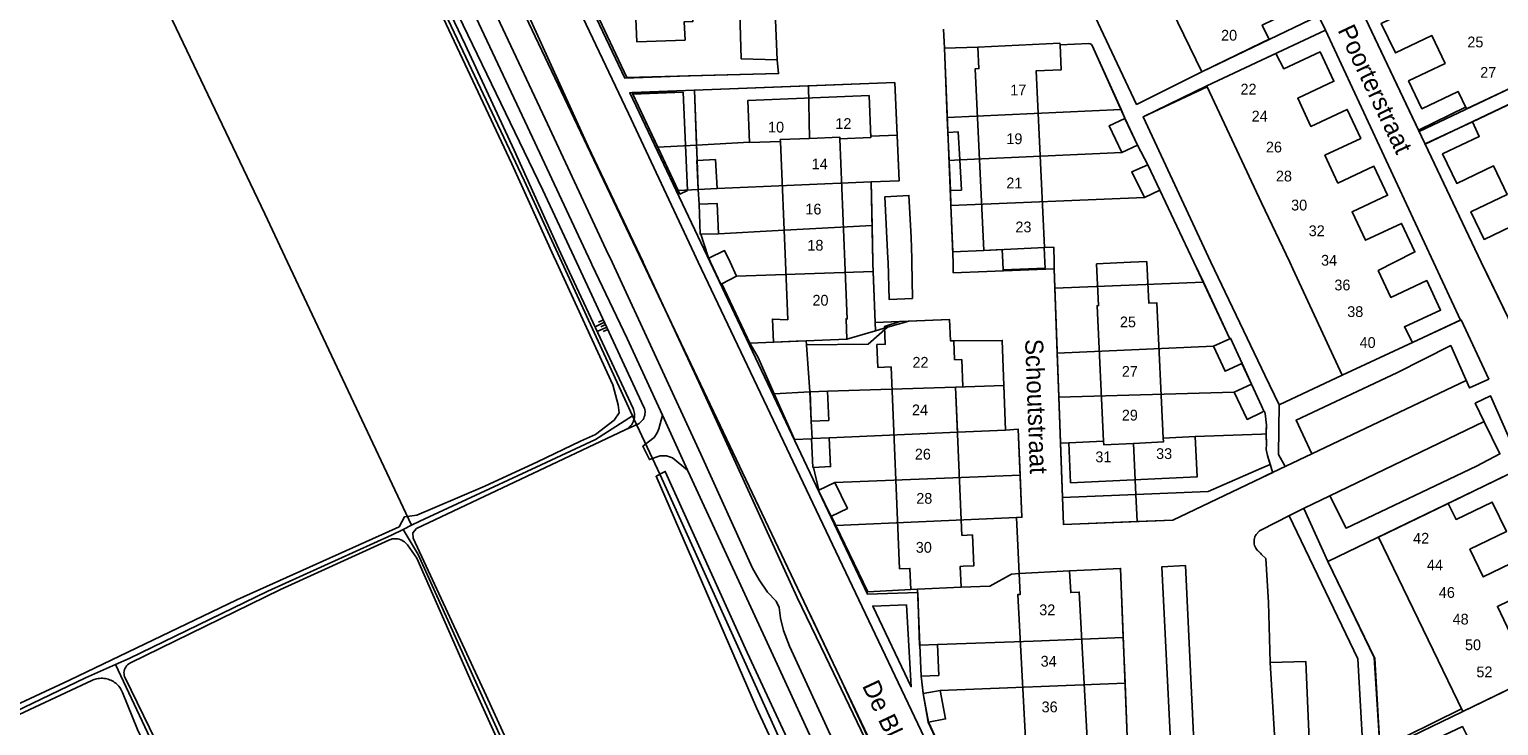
# Model space of a CAD drawing. Extents: x 123992 to 125854, y 449108 to 451911.
# Tile 16 of 175: x 124829 to 125033, y 449936 to 450032. Entities that reach past the tile are written whole.
import ezdxf
from ezdxf.enums import TextEntityAlignment as Align

# ---------------------------------------------------------------- set-up
doc = ezdxf.new("R2010")
doc.units = 0
for name, color, linetype in [('DEFAULT_113', 2, 'CONTINUOUS'), ('DEFAULT_117', 3, 'CONTINUOUS'), ('DEFAULT_21', 8, 'CONTINUOUS'), ('DEFAULT_22', 8, 'CONTINUOUS'), ('DEFAULT_4', 1, 'CONTINUOUS'), ('DEFAULT_48', 141, 'CONTINUOUS'), ('DEFAULT_6', 1, 'CONTINUOUS'), ('DEFAULT_80', 9, 'CONTINUOUS'), ('DEFAULT_87', 9, 'CONTINUOUS'), ('DEFAULT_99', 9, 'CONTINUOUS'), ('S04_TALUD', 9, 'CONTINUOUS')]:
    doc.layers.add(name, color=color, linetype=linetype)

msp = doc.modelspace()

# ---------------------------------------------------------------- linework, layer by layer
at = {"layer": 'DEFAULT_21'}
for points in [[(124755.939, 450308.13), (124770.995, 450276.308), (124774.055, 450269.123), (124807.189, 450198.997), (124826.75, 450158.146), (124829.943, 450152.291), (124845.778, 450119.69), (124859.484, 450090.681), (124874.254, 450060.342), (124897.408, 450011.374), (124902.647, 450000)], [(124726.103, 450293.974), (124730.866, 450283.832), (124737.32, 450270.533), (124742.699, 450259.189), (124748.273, 450246.966), (124756.487, 450229.462), (124763.528, 450214.402), (124769.689, 450200.907), (124781.326, 450175.775), (124788.367, 450161.4), (124793.745, 450150.057), (124796.287, 450145.069), (124799.198, 450138.414), (124820.427, 450093.41), (124841.075, 450049.202), (124861.306, 450006.742), (124864.486, 450000)], [(124999.416, 450059.445), (124992.601, 450073.638), (124992.519, 450076.389), (124963.582, 450062.338), (124970.76, 450047.074), (124982.609, 450021.959), (124991.656, 450026.497), (125000, 450030.485)], [(125013.274, 450053.688), (125033.039, 450063.077), (125048.386, 450030.764), (125021.915, 450018.194)], [(125021.915, 450018.194), (125006.551, 450050.55), (125013.274, 450053.688)], [(125000, 450030.485), (125007.896, 450034.259), (125000, 450050.892)], [(124902.489, 450045.217), (124911.662, 450025.713), (124932.796, 450026.237), (124932.6, 450028.176), (124927.601, 450028.284), (124927.356, 450036.337), (124927.379, 450037.976), (124932.158, 450038.187), (124931.814, 450046.639), (124927.515, 450046.327)], [(125000, 450028.104), (125008.886, 450032.274), (125023.929, 450000)], [(124975.978, 450030.427), (124971.956, 450030.233), (124971.945, 450030.461), (124960.515, 450029.916), (124955.869, 450029.797), (124956.27, 450020.12)], [(124976.437, 450030.145), (124976.32, 450030.305), (124976.148, 450030.404), (124975.978, 450030.427)], [(124976.437, 450030.145), (124980.441, 450021.235)], [(125022.754, 450016.428), (125038.951, 450024.102), (125050.419, 450029.548), (125064.386, 450000)], [(124992.951, 450000), (124983.525, 450020.239), (124992.366, 450024.522), (125000, 450028.104)], [(124921.075, 450023.939), (124912.426, 450023.612)], [(124912.426, 450023.612), (124912.538, 450023.373)], [(124912.538, 450023.373), (124916.011, 450015.987)], [(124936.962, 450024.538), (124921.075, 450023.939)], [(124921.075, 450023.939), (124921.375, 450016.29)], [(124936.962, 450024.538), (124948.967, 450024.991), (124949.296, 450017.677)], [(124936.962, 450024.538), (124937.106, 450017.227)], [(124956.27, 450020.12), (124980.441, 450021.235)], [(124980.441, 450021.235), (124980.971, 450020.02), (124982.717, 450016.287)], [(124956.27, 450020.12), (124956.356, 450018.059)], [(124921.375, 450016.29), (124928.753, 450016.706), (124928.755, 450016.646), (124933.049, 450016.781), (124933.038, 450017.059), (124937.106, 450017.227)], [(124937.106, 450017.227), (124941.299, 450017.4), (124941.309, 450017.164), (124945.616, 450017.342), (124945.608, 450017.525), (124949.296, 450017.677)], [(124945.682, 450011.171), (124949.581, 450011.344), (124949.296, 450017.677)], [(124956.356, 450018.059), (124957.791, 450018.134), (124958.005, 450014.223)], [(124956.356, 450018.059), (124956.518, 450014.154)], [(124916.011, 450015.987), (124921.375, 450016.29)], [(124916.011, 450015.987), (124918.84, 450009.971)], [(124921.375, 450016.29), (124921.457, 450014.188), (124921.617, 450010.125)], [(124958.005, 450014.223), (124980.554, 450015.265), (124982.717, 450016.287)], [(124982.717, 450016.287), (124984.151, 450013.57), (124985.813, 450010.008)], [(125022.754, 450016.428), (125030.555, 450000)], [(124956.518, 450014.154), (124958.005, 450014.223)], [(124956.518, 450014.154), (124956.691, 450009.969)], [(124956.691, 450009.969), (124958.235, 450010.033), (124958.005, 450014.223)], [(124921.617, 450010.125), (124924.235, 450010.27), (124945.682, 450011.171)], [(124945.682, 450011.171), (124945.815, 450005.1)], [(124921.617, 450010.125), (124918.84, 450009.971)], [(124921.617, 450010.125), (124921.735, 450008.063), (124921.886, 450003.887), (124921.967, 450003.89)], [(124956.691, 450009.969), (124956.778, 450007.889)], [(124956.778, 450007.889), (124983.682, 450009.018), (124985.813, 450010.008)], [(124985.813, 450010.008), (124990.584, 450000)], [(124956.778, 450007.889), (124957.044, 450001.458)], [(124921.967, 450003.89), (124924.414, 450003.973), (124932.734, 450004.438), (124945.815, 450005.1)], [(124945.815, 450005.1), (124945.926, 450000)], [(124921.967, 450003.89), (124922.992, 450000.758), (124923.071, 450000.572), (124923.34, 450000)], [(124957.044, 450001.458), (124961.372, 450001.655), (124969.796, 450002.056), (124971.082, 450002.081), (124971.124, 450000)], [(124957.044, 450001.458), (124957.06, 450001.08), (124957.073, 450000)], [(124864.486, 450000), (124881.74, 449963.414)], [(124902.647, 450000), (124912.484, 449978.645)], [(124923.34, 450000), (124924.773, 449996.952), (124924.881, 449997.006)], [(124924.881, 449997.006), (124926.954, 449998.049), (124945.973, 449998.726)], [(124945.926, 450000), (124945.93, 449999.829), (124945.973, 449998.726)], [(124945.973, 449998.726), (124946.254, 449991.61), (124946.273, 449990.453)], [(124957.073, 450000), (124957.091, 449998.549), (124971.142, 449999.102)], [(124971.124, 450000), (124971.142, 449999.102)], [(124971.142, 449999.102), (124971.239, 449996.416)], [(124990.584, 450000), (124990.63, 449999.903), (124991.893, 449997.209)], [(125000, 449985.265), (124992.951, 449999.999), (124992.951, 450000)], [(125023.929, 450000), (125027.675, 449991.964)], [(125030.555, 450000), (125037.32, 449986.067), (125041.923, 449976.1)], [(124924.881, 449997.006), (124928.793, 449988.731)], [(124971.239, 449996.416), (124991.893, 449997.209)], [(124991.893, 449997.209), (124995.567, 449989.367)], [(124971.239, 449996.416), (124971.564, 449987.364)], [(124936.672, 449988.507), (124945.239, 449988.623), (124947.969, 449990.948)], [(124946.273, 449990.453), (124947.969, 449990.948)], [(124947.969, 449990.948), (124950.897, 449991.803), (124956.569, 449992.039), (124956.693, 449989.067), (124957.155, 449989.086), (124963.916, 449989.135), (124964.15, 449982.832)], [(125027.675, 449991.964), (125011.215, 449984.299), (125002.452, 449980.175), (125000.46, 449984.304), (125000, 449985.265)], [(124928.793, 449988.731), (124936.634, 449989.059)], [(124928.793, 449988.731), (124929.903, 449986.839), (124932.195, 449981.696)], [(124936.634, 449989.059), (124942.302, 449989.293), (124946.273, 449990.453)], [(124936.634, 449989.059), (124936.672, 449988.507)], [(124936.672, 449988.507), (124937.124, 449981.989)], [(124971.564, 449987.364), (124993.312, 449988.336), (124995.567, 449989.367)], [(124995.567, 449989.367), (124995.676, 449989.415), (124997.273, 449985.918), (124998.566, 449983.032)], [(124971.564, 449987.364), (124971.785, 449981.216)], [(124937.124, 449981.989), (124939.612, 449982.087), (124957.424, 449982.628)], [(124957.424, 449982.628), (124964.15, 449982.832)], [(124957.424, 449982.628), (124957.685, 449976.359)], [(124964.15, 449982.832), (124964.379, 449976.652)], [(124971.785, 449981.216), (124996.188, 449981.906), (124998.566, 449983.032)], [(124998.566, 449983.032), (125000, 449980.001)], [(124932.195, 449981.696), (124937.124, 449981.989)], [(124932.195, 449981.696), (124935.028, 449975.339)], [(124937.124, 449981.989), (124937.33, 449977.883), (124937.454, 449975.46)], [(124971.785, 449981.216), (124972.015, 449974.835)], [(124881.74, 449963.414), (124882.861, 449963.965), (124899.074, 449971.474), (124907.313, 449975.328), (124912.484, 449978.645)], [(124912.484, 449978.645), (124912.718, 449978.138), (124916.316, 449970.436), (124928.883, 449942.627), (124942.1, 449913.393), (124958.441, 449878.282), (124974.631, 449842.496), (124989.722, 449809.886), (124991.952, 449805.141), (124993.095, 449802.709)], [(125000, 449980.001), (125000.322, 449979.274)], [(125000.322, 449979.274), (125000.446, 449979.168), (125000.542, 449978.588), (125000.599, 449978.108), (125000.654, 449977.349), (125000.646, 449976.117)], [(124937.454, 449975.46), (124939.835, 449975.579), (124957.685, 449976.359)], [(124957.685, 449976.359), (124964.379, 449976.652)], [(124964.379, 449976.652), (124966.117, 449976.781), (124966.399, 449970.396)], [(124937.376, 449975.456), (124935.028, 449975.339)], [(124937.376, 449975.456), (124937.454, 449975.46)], [(124938.409, 449968.287), (124937.661, 449971.456), (124937.577, 449971.452), (124937.376, 449975.456)], [(124972.015, 449974.835), (124973.164, 449974.876), (124978.013, 449975.108), (124978.037, 449974.602), (124982.16, 449974.799)], [(124972.015, 449974.835), (124972.286, 449967.275)], [(124982.16, 449974.799), (124986.325, 449974.998), (124986.3, 449975.521), (124990.772, 449975.735), (125000, 449976.103)], [(124982.16, 449974.799), (124982.493, 449967.696)], [(125000, 449976.103), (125000.646, 449976.117)], [(125000.646, 449976.117), (125000.656, 449974.691), (125000.651, 449973.932), (125000.826, 449973.112), (125001.183, 449971.869)], [(124938.409, 449968.287), (124940.632, 449969.364), (124966.399, 449970.396)], [(124965.9, 449964.473), (124966.659, 449964.517), (124966.399, 449970.396)], [(124982.493, 449967.696), (124992.542, 449968.112), (125000, 449971.343)], [(125000, 449971.343), (125001.183, 449971.869)], [(125001.183, 449971.869), (125001.432, 449971.11), (125001.538, 449970.749), (125000, 449970.017)], [(125047.941, 449947.169), (125036.363, 449971.48), (125009.217, 449958.354), (125015.66, 449945.03), (125016.483, 449931.956), (125047.941, 449947.169)], [(124940.781, 449963.371), (124940.211, 449964.558), (124940.093, 449964.65), (124938.346, 449968.256), (124938.409, 449968.287)], [(125000, 449970.017), (124987.653, 449964.138), (124982.669, 449963.939)], [(124972.286, 449967.275), (124982.493, 449967.696)], [(124972.286, 449967.275), (124972.421, 449963.529), (124982.669, 449963.939)], [(124982.493, 449967.696), (124982.669, 449963.939)], [(124940.781, 449963.371), (124965.9, 449964.473)], [(124965.9, 449964.473), (124966.259, 449956.696)], [(124840.538, 449944.038), (124842.461, 449944.895), (124861.731, 449954.264), (124878.94, 449962.038), (124880.569, 449962.838)], [(124880.569, 449962.838), (124881.74, 449963.414)], [(124880.569, 449962.838), (124882.639, 449959.347), (124891.093, 449940.651), (124899.059, 449923.011), (124911.09, 449897.08), (124923.527, 449870.173), (124931.818, 449850.746), (124944.987, 449821.726), (124957.424, 449796.039), (124962.172, 449786.398)], [(124940.781, 449963.371), (124945.213, 449954.135), (124951.18, 449954.489), (124952.134, 449954.529)], [(124952.134, 449954.529), (124958.195, 449954.782), (124962.164, 449954.917), (124965.187, 449956.605), (124966.259, 449956.696)], [(124966.259, 449956.696), (124973.281, 449957.07), (124980.369, 449957.397), (124980.747, 449947.804)], [(124952.134, 449954.529), (124952.448, 449946.707)], [(124952.448, 449946.707), (124954.903, 449946.811), (124968.234, 449947.277), (124980.747, 449947.804)], [(124980.747, 449947.804), (124980.998, 449941.447)], [(124952.448, 449946.707), (124952.631, 449942.422), (124952.898, 449939.999)], [(124822.83, 449935.708), (124836.348, 449942.171), (124840.538, 449944.038)], [(124840.538, 449944.038), (124866.947, 449887.995), (124893.782, 449830.702), (124910.522, 449795.14), (124924.735, 449766.617), (124925.064, 449765.956)], [(124952.898, 449939.999), (124955.296, 449940.439), (124980.998, 449941.447)], [(124952.898, 449939.999), (124953.648, 449936.024), (124954.919, 449933.35)], [(124980.998, 449941.447), (124981.243, 449935.249)]]:
    msp.add_lwpolyline(points, dxfattribs=at)
at = {"layer": 'DEFAULT_22'}
for points in [[(124817.167, 450204.447), (124830.841, 450175.509), (124837.74, 450161.182), (124849.04, 450137.202), (124865.614, 450101.87), (124883.438, 450065.013), (124897.637, 450035.182), (124903.057, 450023.247)], [(124903.057, 450023.247), (124906.312, 450016.078), (124913.937, 450000)], [(124913.937, 450000), (124913.961, 449999.95)], [(124913.961, 449999.95), (124921.712, 449983.313), (124935.373, 449953.356), (124939.305, 449945.199)], [(124939.305, 449945.199), (124946.486, 449930.302), (124952.655, 449917.224), (124963.295, 449894.395), (124972.71, 449874.841), (124978.13, 449863.313), (124985.048, 449849.035), (124987.396, 449844.909), (124989.469, 449841.009), (124993.815, 449834.257), (124999.888, 449826.629)]]:
    msp.add_lwpolyline(points, dxfattribs=at)
at = {"layer": 'DEFAULT_4'}
for points in [[(124975.103, 450067.932), (124982.823, 450052.035), (124979.935, 450050.633), (124991.656, 450026.497)], [(125038.142, 450025.9), (125022.796, 450058.211), (125013.274, 450053.688), (125014.259, 450051.614), (125009.168, 450049.197), (125011.041, 450045.251), (125016.043, 450047.627), (125017.958, 450043.596), (125012.86, 450041.175), (125014.737, 450037.223), (125019.783, 450039.62), (125021.681, 450035.623), (125016.651, 450033.233), (125018.605, 450029.12), (125023.683, 450031.532), (125025.528, 450027.649), (125020.445, 450025.235), (125022.289, 450021.353), (125027.341, 450023.753), (125028.497, 450021.32), (125038.142, 450025.9)], [(125000, 450037.895), (125003.22, 450039.443), (125005.15, 450035.427), (125000.088, 450032.994), (125001.052, 450030.988), (125001.059, 450031.036), (125000.001, 450030.532)], [(124913.159, 450033.873), (124912.954, 450033.865), (124913.082, 450030.648), (124919.78, 450030.896), (124919.679, 450033.444), (124920.88, 450033.492), (124920.864, 450033.903)], [(124963.898, 450001.775), (124961.372, 450001.655), (124960.166, 450026.923), (124960.657, 450026.947), (124960.515, 450029.916)], [(124960.515, 450029.916), (124971.945, 450030.461), (124971.956, 450030.233)], [(124971.956, 450030.233), (124972.121, 450026.771), (124968.625, 450026.604), (124969.796, 450002.056), (124969.745, 450002.054)], [(124991.656, 450026.497), (125000, 450030.532)], [(125000, 450028.104), (124992.366, 450024.522), (124992.424, 450024.398)], [(125018.488, 450000), (125021.324, 450001.446), (125019.465, 450005.408), (125014.438, 450003.049), (125012.582, 450007.004), (125017.517, 450009.32), (125015.624, 450013.355), (125010.612, 450011.002), (125008.792, 450014.881), (125013.794, 450017.228), (125011.897, 450021.269), (125006.849, 450018.9), (125005.014, 450022.808), (125010.065, 450025.179), (125008.139, 450029.285), (125003.083, 450026.913), (125001.985, 450029.036), (125000, 450028.104)], [(124992.424, 450024.398), (125000, 450008.256)], [(125050.27, 450000), (125038.899, 450024.083), (125029.314, 450019.536), (125030.281, 450017.498), (125025.18, 450015.077), (125027.141, 450010.961), (125032.263, 450013.391), (125034.149, 450009.416), (125029.116, 450007.028), (125030.953, 450003.173), (125035.986, 450005.56), (125037.904, 450001.534), (125034.715, 450000)], [(124942.016, 450000), (124941.309, 450017.164), (124945.616, 450017.342), (124945.376, 450023.174), (124928.515, 450022.479), (124928.755, 450016.646), (124933.049, 450016.781), (124933.742, 450000)], [(125000, 450008.256), (125003.905, 450000)], [(124963.898, 450001.775), (124963.98, 450000)], [(124969.841, 450000), (124969.745, 450002.054)], [(124933.742, 450000), (124934.072, 449991.992)], [(124936.634, 449989.059), (124942.302, 449989.293), (124942.185, 449992.143), (124942.343, 449992.091), (124942.016, 450000)], [(124963.98, 450000), (124964.03, 449998.923), (124969.878, 449999.195), (124969.841, 450000)], [(124981.732, 450000), (124977.033, 449999.774), (124977.312, 449993.962), (124977.112, 449993.952), (124978.013, 449975.108), (124973.164, 449974.876), (124973.43, 449969.322), (124991.038, 449970.164), (124990.772, 449975.735), (124986.3, 449975.521), (124985.397, 449994.375), (124984.294, 449994.322), (124984.022, 450000)], [(124984.017, 450000.106), (124981.794, 450000.003), (124981.732, 450000)], [(124984.022, 450000), (124984.017, 450000.106)], [(125003.905, 450000), (125003.905, 449999.999), (125004.333, 449999.078), (125011.215, 449984.299), (125020.966, 449988.84), (125019.864, 449990.996), (125024.895, 449993.338), (125022.978, 449997.454), (125017.952, 449995.114), (125016.215, 449998.843), (125018.486, 449999.999), (125018.488, 450000)], [(124934.072, 449991.992), (124931.939, 449992.083), (124932.072, 449988.87)], [(124949.646, 449991.751), (124947.523, 449991.041), (124947.625, 449988.583), (124946.476, 449988.535), (124946.609, 449985.358), (124948.468, 449985.436)], [(124957.155, 449989.086), (124956.693, 449989.067), (124956.569, 449992.039), (124949.646, 449991.751)], [(124932.072, 449988.87), (124935.219, 449989)], [(124935.219, 449989), (124936.634, 449989.059)], [(124957.267, 449986.408), (124957.155, 449989.086)], [(124957.267, 449986.408), (124958.266, 449986.45), (124958.423, 449982.683), (124957.424, 449982.642)], [(124948.468, 449985.436), (124949.639, 449957.351), (124951.058, 449957.41), (124951.18, 449954.489)], [(124958.284, 449962.006), (124957.424, 449982.642)], [(125041.595, 449946.657), (125036.541, 449944.213), (125037.543, 449942.141), (125027.979, 449937.516), (125016.257, 449961.758), (125025.965, 449966.452), (125027.047, 449964.213), (125032.076, 449966.645), (125034.062, 449962.538), (125028.974, 449960.077), (125030.837, 449956.225), (125035.905, 449958.675), (125037.885, 449954.58), (125032.793, 449952.118), (125034.59, 449948.401), (125039.584, 449950.816), (125041.595, 449946.657)], [(124958.463, 449957.7), (124959.952, 449957.762), (124959.772, 449962.068), (124958.284, 449962.006)], [(124958.195, 449954.782), (124958.073, 449957.683), (124958.463, 449957.7)], [(124966.259, 449956.696), (124966.414, 449953.798), (124966.09, 449953.781), (124967.44, 449928.476), (124963.076, 449928.243), (124963.381, 449922.531), (124980.755, 449923.457), (124980.451, 449929.157), (124977.461, 449928.998)], [(124973.281, 449957.07), (124966.259, 449956.696)], [(124975.753, 449932.862), (124974.619, 449954.109), (124973.442, 449954.046), (124973.281, 449957.07)], [(124951.18, 449954.489), (124952.134, 449954.529)], [(124952.134, 449954.529), (124958.195, 449954.782)]]:
    msp.add_lwpolyline(points, dxfattribs=at)
at = {"layer": 'DEFAULT_48'}
for points in [[(124901.901, 450000), (124901.5, 450000.874), (124895.666, 450013.67), (124888.437, 450029.087), (124882.682, 450041.306), (124876.548, 450054.184), (124870.374, 450066.902), (124863.084, 450082.218), (124854.442, 450100.016), (124843.289, 450123.293), (124837.075, 450136.05), (124828.69, 450153.767)], [(124883.742, 450041.703), (124889.179, 450030.306), (124896.009, 450015.588), (124902.222, 450001.811), (124903.064, 450000)], [(124822.461, 449936.449), (124834.131, 449941.849), (124857.424, 449953.018), (124879.504, 449962.942), (124880.023, 449963.205), (124880.756, 449964.587), (124882.474, 449964.816), (124884.967, 449965.888), (124891.929, 449968.861), (124899.249, 449972.255), (124905.233, 449975.104), (124907.307, 449976.033), (124909.916, 449978.024), (124910.63, 449979.047), (124910.465, 449980.185), (124909.731, 449982.938), (124901.901, 449999.999), (124901.901, 450000)], [(124903.064, 450000), (124912.544, 449979.645)], [(124911.466, 449976.663), (124911.643, 449976.756), (124911.811, 449976.865), (124911.968, 449976.988), (124912.114, 449977.125), (124912.247, 449977.274), (124912.367, 449977.434), (124912.471, 449977.605), (124912.56, 449977.784), (124912.633, 449977.97), (124912.689, 449978.162), (124912.728, 449978.358), (124912.75, 449978.557), (124912.753, 449978.757), (124912.739, 449978.956), (124912.707, 449979.153), (124912.658, 449979.347), (124912.591, 449979.536), (124912.544, 449979.645)], [(124911.466, 449976.663), (124882.423, 449962.958), (124881.907, 449962.336), (124881.95, 449961.637), (124892.096, 449939.735), (124911.44, 449897.524), (124931.388, 449854.576), (124947.627, 449817.683), (124960.518, 449791.017)], [(124948.97, 449896.402), (124929.709, 449937.994), (124915.752, 449970.224), (124917.028, 449970.89), (124928.43, 449945.698), (124945.771, 449908.432)], [(124842.547, 449944.218), (124863.494, 449954.488), (124878.58, 449961.352)], [(124881.156, 449960.672), (124881.031, 449960.828), (124880.892, 449960.971), (124880.74, 449961.101), (124880.576, 449961.216), (124880.402, 449961.314), (124880.219, 449961.396), (124880.03, 449961.46), (124879.835, 449961.505), (124879.637, 449961.533), (124879.437, 449961.541), (124879.238, 449961.53), (124879.04, 449961.5), (124878.846, 449961.452), (124878.657, 449961.385), (124878.58, 449961.352)], [(124881.156, 449960.672), (124882.484, 449958.843), (124890.149, 449941.342), (124903.188, 449912.584), (124910.281, 449897.578), (124918.768, 449879.543), (124923.013, 449870.156), (124930.382, 449851.875), (124939.946, 449830.369), (124948.128, 449813.53), (124956.734, 449795.516), (124959.499, 449790.525)], [(124842.547, 449944.218), (124842.376, 449944.115), (124842.22, 449943.99), (124842.081, 449943.846), (124841.963, 449943.685), (124841.866, 449943.51), (124841.793, 449943.324), (124841.745, 449943.13), (124841.723, 449942.931), (124841.727, 449942.732), (124841.757, 449942.534), (124841.812, 449942.342), (124841.873, 449942.198)], [(124823.111, 449935.145), (124824.964, 449936.047), (124837.253, 449941.83)], [(124841.525, 449940.158), (124841.443, 449940.34), (124841.349, 449940.517), (124841.245, 449940.688), (124841.13, 449940.851), (124841.005, 449941.007), (124840.87, 449941.155), (124840.727, 449941.294), (124840.575, 449941.424), (124840.415, 449941.544), (124840.248, 449941.654), (124840.074, 449941.753), (124839.894, 449941.841), (124839.71, 449941.918), (124839.52, 449941.982), (124839.328, 449942.035), (124839.132, 449942.076), (124838.934, 449942.104), (124838.734, 449942.119), (124838.534, 449942.122), (124838.335, 449942.113), (124838.136, 449942.091), (124837.939, 449942.056), (124837.745, 449942.009), (124837.553, 449941.951), (124837.366, 449941.88), (124837.253, 449941.83)], [(124920.927, 449776.715), (124901.189, 449817.161), (124881.065, 449859.487), (124861.299, 449902.276), (124841.873, 449942.198)], [(124841.525, 449940.158), (124843.621, 449934.986), (124859.62, 449902.147), (124882.171, 449854.199), (124893.125, 449830.663), (124919.283, 449775.915)]]:
    msp.add_lwpolyline(points, dxfattribs=at)
at = {"layer": 'DEFAULT_6'}
for points in [[(124980.955, 450020.016), (124978.792, 450018.994), (124980.554, 450015.265), (124982.717, 450016.287)], [(124980.983, 450020.029), (124980.955, 450020.016)], [(124982.717, 450016.287), (124980.955, 450020.016)], [(124921.459, 450014.144), (124921.408, 450014.141), (124921.615, 450010.125)], [(124921.615, 450010.125), (124924.235, 450010.27), (124924.014, 450014.285), (124921.459, 450014.144)], [(124984.146, 450013.573), (124981.931, 450012.572), (124983.682, 450009.018), (124985.813, 450010.008)], [(124985.813, 450010.008), (124984.146, 450013.573)], [(124921.967, 450003.89), (124924.414, 450003.973), (124924.272, 450008.159), (124921.731, 450008.073)], [(124921.731, 450008.073), (124921.886, 450003.887), (124921.967, 450003.89)], [(124926.036, 450000), (124925.28, 450001.611), (124923.071, 450000.572)], [(124923.011, 450000.699), (124923.071, 450000.572)], [(124923.071, 450000.572), (124923.34, 450000)], [(124923.34, 450000), (124924.773, 449996.952), (124924.881, 449997.006)], [(124924.881, 449997.006), (124926.954, 449998.049), (124926.036, 450000)], [(124995.568, 449989.366), (124993.312, 449988.336), (124994.909, 449984.838), (124997.228, 449985.897)], [(124997.228, 449985.897), (124997.273, 449985.918), (124995.676, 449989.415), (124995.568, 449989.366)], [(124998.566, 449983.032), (124996.188, 449981.906), (124997.977, 449978.13), (125000, 449979.113)], [(125000, 449980.001), (124998.566, 449983.032)], [(124937.174, 449981.992), (124937.124, 449981.99)], [(124937.33, 449977.897), (124939.772, 449977.992), (124939.612, 449982.087), (124937.174, 449981.992)], [(124937.174, 449981.992), (124937.33, 449977.897)], [(125000.322, 449979.274), (125000, 449980.001)], [(125000, 449979.113), (125000.322, 449979.274)], [(124937.454, 449975.46), (124937.376, 449975.456), (124937.577, 449971.452), (124937.661, 449971.456)], [(124937.661, 449971.456), (124940.035, 449971.575), (124939.835, 449975.579), (124937.454, 449975.46)], [(124938.409, 449968.287), (124938.346, 449968.256), (124940.093, 449964.65), (124940.153, 449964.679)], [(124940.153, 449964.679), (124942.379, 449965.757), (124940.632, 449969.364), (124938.409, 449968.287)], [(124952.464, 449946.708), (124952.416, 449946.706)], [(124952.635, 449942.414), (124955.084, 449942.517), (124954.903, 449946.811), (124952.464, 449946.708)], [(124952.464, 449946.708), (124952.635, 449942.414)], [(124952.888, 449940.054), (124952.896, 449939.999)], [(124953.663, 449936.033), (124956.025, 449936.467), (124955.296, 449940.439), (124952.896, 449939.999)], [(124952.896, 449939.999), (124953.627, 449936.026), (124953.663, 449936.033)]]:
    msp.add_lwpolyline(points, dxfattribs=at)
at = {"layer": 'DEFAULT_80'}
msp.add_lwpolyline([(125016.353, 449932.228), (125027.815, 449937.855)], dxfattribs=at)
at = {"layer": 'DEFAULT_87'}
for points in [[(124829.948, 450155.824), (124836.506, 450142.006), (124844.393, 450125.549), (124850.467, 450112.91), (124858.155, 450096.973), (124866.16, 450080.176), (124900.017, 450010.026), (124904.684, 450000)], [(124904.684, 450000), (124914.06, 449979.851)], [(124913.206, 449977.484), (124913.381, 449977.581), (124913.543, 449977.698), (124913.692, 449977.831), (124913.825, 449977.98), (124913.941, 449978.143), (124914.038, 449978.318), (124914.116, 449978.502), (124914.172, 449978.694), (124914.207, 449978.89), (124914.22, 449979.09), (124914.211, 449979.29), (124914.18, 449979.487), (124914.127, 449979.68), (124914.06, 449979.851)], [(124913.206, 449977.484), (124911.466, 449976.663)]]:
    msp.add_lwpolyline(points, dxfattribs=at)
at = {"layer": 'DEFAULT_99'}
for points in [[(124799.526, 450231.96), (124817.57, 450194.167), (124829.299, 450169.192), (124844.972, 450136.277), (124859.789, 450105.522), (124871.798, 450080.187), (124882.652, 450057.551), (124900.316, 450019.957), (124908.819, 450001.74), (124909.623, 450000)], [(124832.464, 450156.88), (124866.908, 450084.21), (124869.366, 450079.026), (124880.217, 450056.395), (124897.875, 450018.814), (124906.67, 450000)], [(124870.933, 450090.359), (124913.87, 450000)], [(124888.074, 450074.78), (124911.426, 450025.604), (124920.252, 450025.926)], [(124886.541, 450074.064), (124911.913, 450020.677), (124921.053, 450001.201), (124921.624, 450000)], [(124963.425, 450062.672), (124970.76, 450047.074), (124982.609, 450021.959), (124991.656, 450026.497)], [(125030.555, 450000), (125006.551, 450050.55), (125013.274, 450053.688)], [(124932.6, 450028.176), (124927.601, 450028.284), (124927.356, 450036.337), (124927.379, 450037.976), (124932.158, 450038.187)], [(124932.158, 450038.187), (124932.6, 450028.176)], [(125007.896, 450034.259), (125008.886, 450032.274), (125023.929, 450000)], [(124955.76, 450032.435), (124955.869, 450029.797)], [(124955.869, 450029.797), (124960.515, 450029.916)], [(124955.869, 450029.797), (124957.06, 450001.08), (124957.073, 450000)], [(124971.956, 450030.233), (124975.978, 450030.427)], [(124976.437, 450030.145), (124976.32, 450030.305), (124976.148, 450030.404), (124975.978, 450030.427)], [(124976.437, 450030.145), (124980.983, 450020.029)], [(124920.252, 450025.926), (124932.796, 450026.237), (124932.6, 450028.176)], [(124919.536, 450023.642), (124912.092, 450023.572)], [(124912.795, 450023.63), (124912.092, 450023.572), (124923.272, 450000)], [(124919.536, 450023.642), (124912.538, 450023.373), (124919.069, 450009.476), (124920.11, 450009.974)], [(124920.11, 450009.974), (124919.536, 450023.642)], [(124945.927, 450000), (124945.682, 450011.171), (124949.581, 450011.344), (124948.967, 450024.991), (124921.075, 450023.939), (124921.459, 450014.144)], [(124992.951, 450000), (124983.525, 450020.239), (124992.424, 450024.398)], [(125021.838, 450018.373), (125028.368, 450021.592)], [(125022.86, 450016.515), (125029.314, 450019.536)], [(124982.717, 450016.287), (124984.146, 450013.573)], [(124921.615, 450010.125), (124921.731, 450008.073)], [(124951.349, 450000), (124951.341, 450000.511), (124951.247, 450003.488), (124950.938, 450009.303), (124947.599, 450009.109), (124948.001, 450000.537), (124948.018, 450000)], [(124985.813, 450010.008), (124990.585, 450000)], [(124921.967, 450003.89), (124923.011, 450000.699)], [(124906.67, 450000), (124906.67, 449999.999), (124906.828, 449999.664), (124911.737, 449989.382), (124916.625, 449978.73)], [(124909.623, 450000), (124909.623, 449999.999), (124921.974, 449973.294), (124929.15, 449957.448), (124930.078, 449955.835), (124931.267, 449954.083), (124932.473, 449952.871), (124932.857, 449951.974), (124933.064, 449950.477), (124933.492, 449948.781), (124934.323, 449946.608), (124946.289, 449920.6), (124959.324, 449892.56), (124969.838, 449869.242), (124976.707, 449854.834), (124981.972, 449845.312), (124987.656, 449836.032), (124993.295, 449827.991), (124998.766, 449821.307), (124999.468, 449820.872), (125000, 449820.641)], [(124913.87, 450000), (124941.261, 449942.357)], [(124921.624, 450000), (124955.819, 449928.072)], [(124923.272, 450000), (124945.163, 449953.846), (124952.151, 449954.063)], [(124949.646, 449991.751), (124946.254, 449991.61), (124945.93, 449999.829), (124945.927, 449999.999), (124945.927, 450000)], [(124948.018, 450000), (124948.174, 449994.827), (124951.432, 449994.943)], [(124951.432, 449994.943), (124951.349, 450000)], [(124957.073, 450000), (124957.073, 449999.999), (124957.091, 449998.549), (124971.142, 449999.102), (124972.421, 449963.529), (124987.653, 449964.138), (125000, 449970.016)], [(124990.585, 450000), (124990.586, 449999.998), (124995.568, 449989.366)], [(125000, 449985.262), (124992.951, 449999.999), (124992.951, 450000)], [(125023.929, 450000), (125027.675, 449991.964)], [(125044.437, 449970.656), (125037.32, 449986.067), (125030.87, 449999.357), (125030.555, 450000)], [(125000, 449970.016), (125000.628, 449970.315), (125007.005, 449973.352), (125004.797, 449978.021), (125018.816, 449984.627), (125026.299, 449988.395), (125028.939, 449982.524), (125031.606, 449983.746), (125027.762, 449991.984)], [(125020.966, 449988.84), (125027.622, 449991.964)], [(124957.155, 449989.086), (124963.916, 449989.135), (124964.379, 449976.652), (124966.117, 449976.781), (124966.659, 449964.517), (124965.9, 449964.473), (124966.259, 449956.696)], [(124997.228, 449985.897), (124998.566, 449983.032)], [(125000.46, 449984.304), (125000, 449985.262)], [(125000.46, 449984.304), (125002.452, 449980.175), (125011.215, 449984.299)], [(125007.005, 449973.352), (125028.468, 449983.571)], [(125000, 449962.79), (125003.871, 449964.78), (125005.937, 449965.805), (125009.506, 449967.521), (125011.737, 449963.01), (125029.907, 449971.647), (125033.158, 449973.325), (125030.947, 449977.815), (125029.725, 449980.38), (125031.851, 449981.406), (125035.201, 449973.852), (125036.363, 449971.48), (125039.58, 449964.752), (125047.941, 449947.169), (125048.749, 449945.43), (125050.147, 449942.164), (125052.75, 449936.533), (125054.663, 449932.583), (125055.016, 449931.522), (125055.57, 449930.6), (125056.282, 449929.356), (125056.636, 449928.455), (125056.671, 449927.735)], [(124916.625, 449978.73), (124916.138, 449976.839), (124915.881, 449976.278), (124915.465, 449975.637), (124913.892, 449974.41), (124914.821, 449972.557), (124916.338, 449973.064), (124917.217, 449973.048), (124918.058, 449972.773), (124920.13, 449971.093)], [(124916.625, 449978.73), (124920.13, 449971.093)], [(125000.446, 449979.168), (125000.542, 449978.588), (125000.599, 449978.108), (125000.654, 449977.349), (125000.649, 449976.629), (125000.644, 449975.81), (125000.656, 449974.691), (125000.651, 449973.932), (125000.826, 449973.112), (125001.002, 449972.491), (125001.217, 449971.751), (125001.432, 449971.11), (125001.55, 449970.709)], [(125003.215, 449971.658), (125002.366, 449973.262), (125002.452, 449980.235)], [(125009.506, 449967.521), (125030.941, 449977.828)], [(124920.13, 449971.093), (124920.49, 449970.309), (124932.596, 449944.102), (124949.999, 449906.236), (124966.251, 449870.841), (124973.163, 449856.093), (124978.493, 449845.514), (124984.48, 449835.557), (124991.246, 449825.922), (124996.66, 449818.759), (124998.953, 449815.894)], [(125025.965, 449966.452), (125036.264, 449971.466)], [(125003.81, 449964.72), (125013.396, 449944.836), (125014.447, 449925.894)], [(125005.936, 449965.665), (125009.217, 449958.354), (125015.735, 449944.881), (125016.483, 449931.956), (125016.458, 449930.009), (125027.93, 449935.412), (125028.857, 449933.548), (125016.682, 449927.67), (125016.584, 449926.022)], [(124999.239, 449962.141), (124999.14, 449961.967), (124999.061, 449961.784), (124999.001, 449961.593), (124998.963, 449961.397), (124998.947, 449961.198), (124998.952, 449960.998), (124998.978, 449960.8), (124999.026, 449960.606), (124999.095, 449960.418), (124999.184, 449960.239), (124999.291, 449960.07), (124999.416, 449959.914), (124999.558, 449959.773), (124999.598, 449959.738)], [(125000, 449962.79), (124999.694, 449962.632), (124999.239, 449962.141)], [(124999.598, 449959.738), (124999.847, 449959.525), (125000, 449959.365)], [(125000, 449959.365), (125000.576, 449958.782), (125000.961, 449952.688), (125001.208, 449944.336), (125006.148, 449944.441), (125006.801, 449929.196), (125002.102, 449928.852), (125002.145, 449925.036)], [(124981.753, 449922.319), (124980.369, 449957.397), (124973.281, 449957.07)], [(124996.074, 449923.764), (124995.868, 449928.431), (124990.79, 449928.344), (124989.402, 449957.804), (124986.125, 449957.647), (124987.905, 449921.254)], [(124952.151, 449954.063), (124952.416, 449946.706)], [(124950.587, 449952.347), (124945.899, 449952.175), (124951.248, 449940.938), (124950.587, 449952.347)], [(124936.978, 449951.477), (124949.474, 449925.074)], [(125001.208, 449944.336), (125002.102, 449928.852)], [(125000, 449827.271), (124999.552, 449827.883), (124997.48, 449830.69), (124994.62, 449834.711), (124991.581, 449838.95), (124988.436, 449844.046), (124987.023, 449846.617), (124983.148, 449854.068), (124975.692, 449869.791), (124962.113, 449898.547), (124951.022, 449921.464), (124941.261, 449942.357)], [(124952.635, 449942.414), (124952.888, 449940.054)], [(124953.627, 449936.026), (124960.567, 449921.148), (124981.753, 449922.319)]]:
    msp.add_lwpolyline(points, dxfattribs=at)
at = {"layer": 'S04_TALUD'}
for p, q in [((124907.259, 449991.018), (124908.573, 449991.647)), ((124907.573, 449990.361), (124908.887, 449990.989)), ((124907.759, 449991.661), (124908.416, 449991.975)), ((124908.073, 449991.004), (124908.73, 449991.318)), ((124908.387, 449990.347), (124909.044, 449990.661))]:
    msp.add_line(p, q, dxfattribs=at)

# ---------------------------------------------------------------- texts
at = {"layer": 'DEFAULT_113'}
for s, p in [('20', (124995.471, 450031.574)), ('25', (125029.736, 450030.64)), ('27', (125031.521, 450026.409)), ('17', (124966.139, 450023.955)), ('22', (124998.173, 450024.078)), ('10', (124932.445, 450018.802)), ('12', (124941.81, 450019.291)), ('24', (124999.725, 450020.323)), ('19', (124965.601, 450017.181)), ('26', (125001.71, 450016.022)), ('14', (124938.521, 450013.676)), ('21', (124965.601, 450011.03)), ('28', (125003.099, 450011.986)), ('16', (124937.639, 450007.394)), ('30', (125005.216, 450007.95)), ('23', (124966.858, 450004.909)), ('32', (125007.664, 450004.377)), ('18', (124937.919, 450002.361)), ('34', (125009.385, 450000.275)), ('36', (125011.237, 449996.834)), ('20', (124938.622, 449994.709)), ('38', (125013.024, 449993.129)), ('25', (124981.397, 449991.697)), ('40', (125014.744, 449988.828)), ('22', (124952.535, 449986.076)), ('27', (124981.662, 449984.815)), ('24', (124952.468, 449979.459)), ('29', (124981.662, 449978.728)), ('26', (124952.865, 449973.306)), ('31', (124977.985, 449972.922)), ('33', (124986.434, 449973.375)), ('28', (124953.064, 449967.153)), ('42', (125022.193, 449961.602)), ('30', (124952.998, 449960.338)), ('44', (125024.112, 449957.897)), ('46', (125025.766, 449954.06)), ('32', (124970.174, 449951.641)), ('48', (125027.685, 449950.354)), ('50', (125029.405, 449946.781)), ('34', (124970.373, 449944.495)), ('52', (125030.993, 449943.01)), ('36', (124970.505, 449938.144))]:
    msp.add_text(s, height=1.5, dxfattribs=at).set_placement(p, align=Align.MIDDLE_CENTER)
at = {"layer": 'DEFAULT_117'}
for s, rotation, p in [('Poorterstraat', 295.33528, (125015.796, 450024.101)), ('Schoutstraat', 272.1211, (124968.679, 449979.957)), ('De Bleek', 295.07918, (124948.382, 449935.483))]:
    msp.add_text(s, height=2.5, rotation=rotation, dxfattribs=at).set_placement(p, align=Align.MIDDLE_CENTER)

doc.saveas('drawing.dxf')
